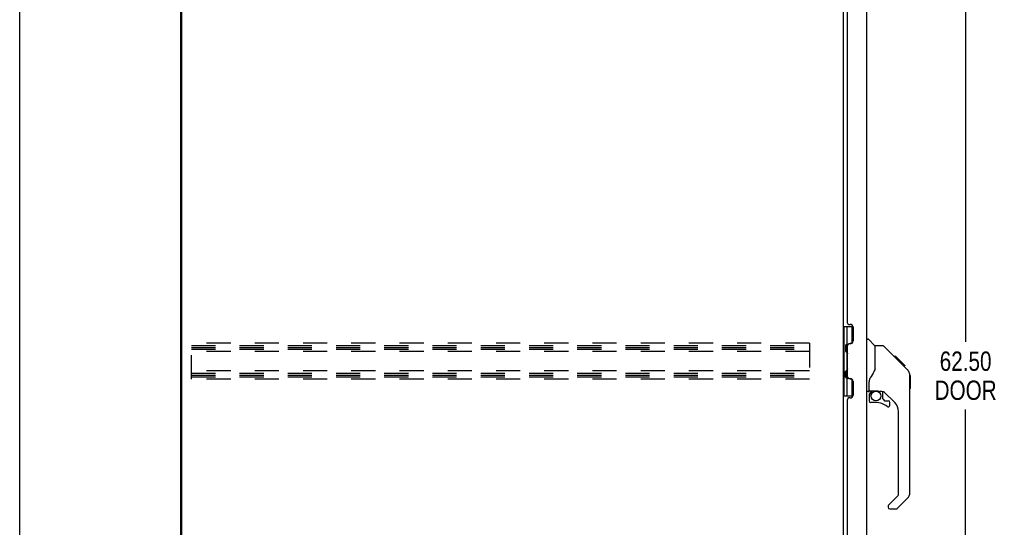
# Model space of a CAD drawing. Header units: inches. Extents: x 0 to 199, y 0 to 129.
# Tile 2 of 43: x 0 to 45, y 37 to 60. Entities that reach past the tile are written whole.
import ezdxf

# ---------------------------------------------------------------- set-up
doc = ezdxf.new("R2010")
doc.units = ezdxf.units.IN
doc.header["$LTSCALE"] = 10.923842
doc.header["$MEASUREMENT"] = 0
doc.linetypes.add('HIDDEN', pattern=[0.2, 0.1, -0.1])
doc.layers.get('0').update_dxf_attribs({"linetype": 'CONTINUOUS'})
doc.layers.add('DEFAULT_2', color=8, linetype='HIDDEN')
doc.layers.add('DIMENSIONS', color=7, linetype='CONTINUOUS')
doc.styles.get("Standard").update_dxf_attribs({"font": 'txt', "width": 0.8})
doc.dimstyles.new('DIMSTYLE_1', dxfattribs={"dimtxt": 0.876244, "dimasz": 1.168325, "dimexe": 0.09, "dimexo": 0.07, "dimgap": 0.0375, "dimtad": 0, "dimtih": 1, "dimtoh": 1, "dimzin": 4, "dimdsep": 46, "dimtxsty": 'Standard', "dimblk": '_FILLED', "dimblk1": '_FILLED', "dimblk2": '_FILLED', "dimcen": 0.09, "dimadec": 0, "dimazin": 0, "dimtfac": 1, "dimtofl": 0, "dimtmove": 0, "dimatfit": 3, "dimldrblk": '_FILLED', "dimfxl": 0, "dimtolj": 1, "dimtzin": 4, "dimarcsym": 0})

# ---------------------------------------------------------------- blocks, each defined once
blk = doc.blocks.new('_FILLED')
at = {"color": 0, "linetype": 'ByBlock'}
blk.add_solid([(0, 0), (-1, 0.2), (-1, -0.2)], dxfattribs=at)
blk = doc.blocks.new('*D2')
at = {"layer": 'DIMENSIONS', "color": 2, "linetype": 'Continuous'}
for p, q in [((38.923, 75.628), (43.896, 75.628)), ((42.845, 75.628), (42.845, 45.254)), ((42.845, 13.128), (42.845, 42.187)), ((38.923, 13.128), (43.896, 13.128))]:
    blk.add_line(p, q, dxfattribs=at)
at = {"layer": 'DIMENSIONS', "color": 2, "linetype": 'Continuous', "xscale": 1.1683254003, "yscale": 1.1683254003, "zscale": 1.1683254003}
for p, rotation in [((42.845, 75.628), 90), ((42.845, 13.128), 270)]:
    blk.add_blockref('_FILLED', p, dxfattribs=dict(at, rotation=rotation))
at = {"layer": 'DIMENSIONS', "color": 2, "linetype": 'Continuous', "insert": (42.845, 44.816), "char_height": 0.8762, "width": 3.50498, "attachment_point": 2, "line_spacing_factor": 0.9}
blk.add_mtext('62.50\\PDOOR', dxfattribs=at)

msp = doc.modelspace()

# ---------------------------------------------------------------- linework, layer by layer
at = {"color": 7, "linetype": 'Continuous'}
for p, q in [((0, 0), (0, 128.516)), ((37.297, 45.953), (37.741, 45.953)), ((37.337, 42.803), (37.337, 45.953)), ((37.474, 45.163), (37.474, 45.953)), ((37.691, 45.953), (37.691, 45.186)), ((37.41, 45.099), (37.474, 45.163)), ((37.41, 45.099), (37.41, 44.838)), ((37.427, 44.821), (37.427, 45.115)), ((37.671, 45.175), (37.611, 45.175)), ((38.351, 45.382), (38.414, 45.382)), ((38.739, 45.072), (38.441, 45.37)), ((39.106, 45.067), (38.745, 45.067)), ((38.745, 43.962), (38.745, 45.067)), ((39.927, 44.279), (39.162, 45.044)), ((37.41, 44.838), (37.474, 44.774)), ((37.474, 43.982), (37.474, 44.774)), ((39.683, 44.589), (39.616, 44.589)), ((39.69, 44.582), (39.624, 44.582)), ((39.7, 44.572), (39.633, 44.572)), ((39.707, 44.566), (39.64, 44.566)), ((39.715, 44.558), (39.648, 44.558)), ((39.734, 44.538), (39.667, 44.538)), ((39.683, 44.589), (40.01, 44.262)), ((39.757, 44.515), (39.69, 44.515)), ((39.78, 44.492), (39.713, 44.492)), ((39.804, 44.468), (39.737, 44.468)), ((39.828, 44.444), (39.761, 44.444)), ((39.851, 44.421), (39.784, 44.421)), ((39.873, 44.399), (39.807, 44.399)), ((39.894, 44.379), (39.827, 44.379)), ((39.911, 44.361), (39.844, 44.361)), ((39.924, 44.348), (39.857, 44.348)), ((39.928, 44.344), (39.861, 44.344)), ((39.93, 44.342), (39.863, 44.342)), ((39.931, 44.341), (39.864, 44.341)), ((39.931, 44.341), (39.865, 44.341)), ((39.913, 44.291), (39.866, 44.34)), ((39.934, 44.338), (39.867, 44.338)), ((39.938, 44.334), (39.872, 44.334)), ((39.944, 44.328), (39.878, 44.328)), ((39.958, 44.314), (39.891, 44.314)), ((39.973, 44.299), (39.906, 44.299)), ((39.926, 44.278), (39.913, 44.291)), ((39.981, 44.292), (39.914, 44.292)), ((39.987, 44.285), (39.921, 44.285)), ((39.926, 44.278), (40.205, 44)), ((40, 44.273), (39.933, 44.273)), ((40.005, 44.267), (39.938, 44.267)), ((40.008, 44.264), (39.941, 44.264)), ((40.009, 44.263), (39.943, 44.263)), ((40.01, 44.262), (39.943, 44.262)), ((40.01, 44.262), (39.943, 44.262)), ((40.094, 44.178), (40.01, 44.262)), ((40.028, 44.178), (40.094, 44.178)), ((40.096, 44.176), (40.029, 44.176)), ((40.099, 44.174), (40.032, 44.174)), ((40.096, 44.176), (40.099, 44.174)), ((37.41, 43.918), (37.474, 43.982)), ((37.41, 43.657), (37.41, 43.918)), ((37.427, 43.64), (37.427, 43.934)), ((38.745, 44.025), (38.724, 43.968)), ((40.319, 43.745), (40.319, 43.751)), ((40.32, 38.438), (40.32, 43.723)), ((40.332, 43.727), (40.332, 43.14)), ((37.41, 43.657), (37.474, 43.593)), ((37.474, 42.803), (37.474, 43.593)), ((37.611, 43.581), (37.671, 43.581)), ((37.691, 43.569), (37.691, 42.803)), ((38.469, 43.039), (38.469, 43.446)), ((38.43, 43), (38.351, 43)), ((38.469, 42.822), (38.469, 42.585)), ((38.489, 43.041), (38.784, 43.041)), ((38.527, 42.961), (38.607, 43.041)), ((38.533, 42.956), (38.53, 42.959)), ((38.537, 42.952), (38.533, 42.956)), ((38.541, 42.947), (38.537, 42.952)), ((39.057, 43), (38.969, 43)), ((39.099, 42.668), (39.099, 42.995)), ((39.635, 42.503), (39.133, 43.005)), ((37.297, 42.803), (37.741, 42.803)), ((38.784, 42.506), (38.548, 42.506)), ((39.103, 42.66), (39.175, 42.588)), ((39.183, 42.585), (39.335, 42.585)), ((39.414, 42.387), (39.414, 42.506)), ((39.808, 38.353), (39.808, 42.086)), ((39.349, 37.862), (39.785, 38.297)), ((40.204, 38.16), (39.752, 37.708)), ((39.335, 37.828), (39.335, 37.764)), ((39.697, 37.685), (39.414, 37.685))]:
    msp.add_line(p, q, dxfattribs=at)
at = {"color": 3, "linetype": 'Continuous'}
for p, q in [((7.297, 6.482), (7.297, 78.274)), ((7.349, 6.544), (7.349, 78.211)), ((38.351, 75.381), (38.351, 13.374)), ((37.297, 75.085), (37.297, 13.67)), ((37.497, 46.106), (37.497, 68.9)), ((37.56, 46.043), (37.617, 46.043)), ((37.747, 45.913), (37.747, 45.293)), ((37.497, 43.65), (37.497, 45.106)), ((37.617, 45.163), (37.56, 45.163)), ((37.56, 43.592), (37.617, 43.592)), ((37.747, 43.462), (37.747, 42.842)), ((37.497, 19.856), (37.497, 42.65)), ((37.617, 42.712), (37.56, 42.712))]:
    msp.add_line(p, q, dxfattribs=at)
at = {"color": 7, "linetype": 'Continuous'}
for points in [[(39.162, 45.044), (39.154, 45.05), (39.145, 45.056), (39.136, 45.061), (39.127, 45.064), (39.116, 45.066), (39.106, 45.067)], [(39.866, 44.34), (39.844, 44.362), (39.822, 44.384), (39.799, 44.406)], [(38.724, 43.968), (38.694, 43.899), (38.657, 43.828), (38.615, 43.755), (38.567, 43.681), (38.523, 43.617)], [(40.32, 43.723), (40.319, 43.751), (40.313, 43.792), (40.304, 43.833), (40.29, 43.873), (40.272, 43.91), (40.25, 43.946), (40.225, 43.979), (40.205, 44)], [(38.523, 43.617), (38.512, 43.601), (38.497, 43.572), (38.484, 43.54), (38.475, 43.506), (38.47, 43.471), (38.469, 43.446)], [(38.541, 42.947), (38.532, 42.937), (38.523, 42.926), (38.515, 42.915), (38.509, 42.903), (38.503, 42.89), (38.498, 42.877), (38.494, 42.864), (38.492, 42.85), (38.49, 42.836), (38.489, 42.822)], [(38.53, 42.959), (38.529, 42.96), (38.528, 42.961), (38.527, 42.961), (38.527, 42.961)], [(38.784, 43.041), (38.791, 43.041), (38.811, 43.04), (38.832, 43.038), (38.853, 43.034), (38.873, 43.029), (38.891, 43.023), (38.907, 43.018), (38.921, 43.013), (38.933, 43.009), (38.943, 43.005), (38.952, 43.003), (38.96, 43.001)], [(38.96, 43.001), (38.968, 43), (38.969, 43)]]:
    msp.add_lwpolyline(points, dxfattribs=at)
msp.add_circle((38.784, 42.801), 0.217, dxfattribs=at)
at = {"color": 3, "linetype": 'Continuous'}
for centre, radius, start, end in [((37.56, 46.106), 0.0625, 180, 270), ((37.617, 45.913), 0.13, 0, 90), ((37.56, 45.101), 0.0625, 90, 175.4114), ((37.617, 45.293), 0.13, 270, 360), ((37.56, 43.655), 0.0625, 184.5886, 270), ((37.617, 43.462), 0.13, 0, 90), ((37.617, 42.842), 0.13, 270, 360), ((37.56, 42.65), 0.0625, 90, 180)]:
    msp.add_arc(centre, radius, start, end, dxfattribs=at)
at = {"color": 7, "linetype": 'Continuous'}
for centre, radius, start, end in [((37.411, 45.071), 0.116, 33.7497, 57.1581), ((38.414, 45.342), 0.0394, 45, 90), ((38.725, 45.059), 0.0197, 0, 45), ((37.411, 44.865), 0.116, 302.8419, 317.6099), ((37.947, 44.598), 0.472, 162.1337, 180), ((37.947, 44.157), 0.472, 180, 197.8663), ((37.411, 43.89), 0.116, 42.3901, 57.1581), ((40.312, 43.727), 0.0197, 0, 68.9395), ((37.411, 43.684), 0.116, 302.8419, 326.2512), ((38.43, 43.039), 0.0394, 270, 360), ((38.489, 43.061), 0.0197, 180, 270), ((38.666, 42.822), 0.197, 135, 180), ((39.057, 42.803), 0.197, 52.5121, 90), ((40.312, 43.14), 0.0197, 293.607, 360), ((38.548, 42.585), 0.0787, 180, 270), ((38.784, 41.718), 0.787, 50.4788, 90), ((39.111, 42.668), 0.0118, 180, 225), ((39.183, 42.596), 0.0118, 225, 270), ((39.335, 42.387), 0.0787, 230.4788, 360), ((39.335, 42.506), 0.0787, 0, 90), ((39.217, 42.086), 0.591, 0, 45), ((39.926, 38.438), 0.394, 315, 360), ((39.729, 38.353), 0.0787, 315, 360), ((39.383, 37.828), 0.0472, 135, 180), ((39.414, 37.764), 0.0787, 180, 270), ((39.697, 37.764), 0.0787, 270, 315)]:
    msp.add_arc(centre, radius, start, end, dxfattribs=at)
at = {"layer": 'DEFAULT_2', "color": 8, "linetype": 'HIDDEN'}
for p, q in [((7.776, 43.565), (7.776, 45.19)), ((35.776, 45.19), (7.776, 45.19)), ((7.776, 45.086), (35.776, 45.086)), ((35.776, 45.19), (35.776, 43.565)), ((7.776, 44.996), (35.776, 44.996)), ((7.776, 44.919), (35.776, 44.919)), ((35.776, 44.815), (7.776, 44.815)), ((35.776, 43.94), (7.776, 43.94)), ((7.776, 43.836), (35.776, 43.836)), ((7.776, 43.746), (35.776, 43.746)), ((7.776, 43.669), (35.776, 43.669)), ((35.776, 43.565), (7.776, 43.565))]:
    msp.add_line(p, q, dxfattribs=at)

# ---------------------------------------------------------------- dimensions: what is measured, and where the dimension line sits
at = {"layer": 'DIMENSIONS', "color": 2, "linetype": 'Continuous'}
dim = msp.add_linear_dim(base=(42.845, 75.628), p1=(38.853, 13.128), p2=(38.853, 75.628), angle=90, text='<>\\PDOOR', dimstyle='DIMSTYLE_1', dxfattribs=at)
dim.commit()
dim.dimension.update_dxf_attribs({"geometry": '*D2', "text_midpoint": (42.845, 43.721), "dimtype": 160})

doc.saveas('drawing.dxf')
